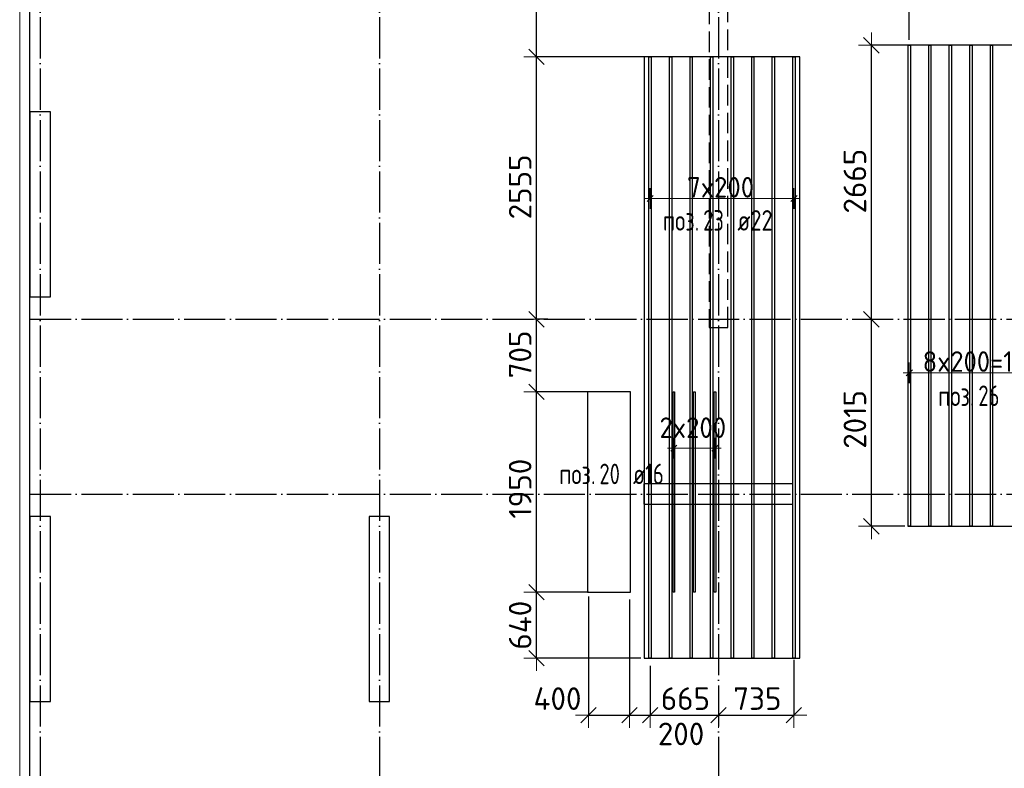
# Model space of a CAD drawing. Header units: millimetres. Extents: x 13527 to 139154, y -122592 to 61893.
# Tile 17 of 130: x 75100 to 84682, y -55969 to -48685. Entities that reach past the tile are written whole.
import ezdxf

# ---------------------------------------------------------------- set-up
doc = ezdxf.new("R2010")
doc.units = ezdxf.units.MM
doc.header["$PDMODE"] = 65
for name, pattern in [('______11', [500, 400, -50, 0, -50]), ('______2', [270, 200, -70]), ('______5', [1100, 800, -100, 100, -100])]:
    doc.linetypes.add(name, pattern=pattern)
for name, color, linetype, lineweight in [('Standard', 7, 'Continuous', 25), ('Колонна (1)', 7, 'Continuous', 35), ('Колонна (2)', 7, 'Continuous', 35), ('Размерная линия_ общее', 7, 'Continuous', 13), ('Стена_ общее', 7, 'Continuous', 35), ('Фундамент_ общее', 7, 'Continuous', 35)]:
    doc.layers.add(name, color=color, linetype=linetype, lineweight=lineweight)
doc.layers.add('Арм.стержн.Доп. Арм ниж.зоны У', color=7, linetype='Continuous', lineweight=35, true_color=0x1cff1c)
doc.layers.add('Осевая линия_ общее', color=7, linetype='______5', lineweight=13, true_color=0xa0a0a0)
doc.styles.add('ISOCPEUR', font='isocpeur.ttf')
doc.dimstyles.new('DIMSTYLE_13', dxfattribs={"dimtxt": 220, "dimasz": 250, "dimexe": 0, "dimexo": 0, "dimgap": 110, "dimtad": 0, "dimdec": 0, "dimrnd": 5, "dimzin": 12, "dimdsep": 46, "dimtxsty": 'ISOCPEUR', "dimblk1": 'ALL_ML_STRICH', "dimblk2": 'ALL_ML_STRICH', "dimsah": 1, "dimcen": 0, "dimclrd": 7, "dimclre": 256, "dimclrt": 7, "dimadec": 0, "dimazin": 0, "dimtfac": 1, "dimtdec": 0, "dimtix": 1, "dimtmove": 2, "dimatfit": 3, "dimfxl": 0, "dimtvp": 1.2, "dimtzin": 0, "dimlwd": 0, "dimlwe": -3, "dimarcsym": 0})
doc.dimstyles.new('DIMSTYLE_3', dxfattribs={"dimtxt": 220, "dimasz": 250, "dimexe": 0, "dimexo": 0, "dimgap": 110, "dimtad": 2, "dimdec": 0, "dimrnd": 5, "dimzin": 12, "dimdsep": 46, "dimtxsty": 'ISOCPEUR', "dimblk1": 'ALL_ML_STRICH', "dimblk2": 'ALL_ML_STRICH', "dimsah": 1, "dimcen": 0, "dimclrd": 7, "dimclre": 256, "dimclrt": 7, "dimadec": 0, "dimazin": 0, "dimtfac": 1, "dimtdec": 0, "dimtix": 1, "dimtmove": 2, "dimatfit": 3, "dimfxl": 0, "dimtvp": 1.2, "dimtzin": 0, "dimlwd": 0, "dimlwe": -3, "dimarcsym": 0})
doc.dimstyles.new('DIMSTYLE_5', dxfattribs={"dimtxt": 220, "dimasz": 250, "dimexe": 0, "dimexo": 0, "dimgap": 110, "dimtad": 2, "dimdec": 0, "dimrnd": 5, "dimzin": 12, "dimdsep": 46, "dimtxsty": 'ISOCPEUR', "dimblk1": 'ALL_ML_STRICH', "dimblk2": 'ALL_ML_STRICH', "dimsah": 1, "dimcen": 0, "dimclrd": 7, "dimclre": 256, "dimclrt": 7, "dimadec": 0, "dimazin": 0, "dimtfac": 1, "dimtdec": 0, "dimtix": 1, "dimtmove": 2, "dimatfit": 3, "dimfxl": 0, "dimtzin": 0, "dimlwd": 0, "dimlwe": -3, "dimarcsym": 0})

# ---------------------------------------------------------------- blocks, each defined once
blk = doc.blocks.new('СЛОЖНЫЙ_ОБЪЕКТ_3')
at = {"layer": 'Колонна (1)', "color": 9, "lineweight": -3, "true_color": 0xc7c7c7, "transparency": 33554687}
for p, q in [((75200, -49580), (75200, -51380)), ((75400, -49580), (75200, -49580)), ((75400, -51380), (75400, -49580)), ((75200, -51380), (75400, -51380)), ((75200, -53520), (75200, -55320)), ((75400, -53520), (75200, -53520)), ((75400, -55320), (75400, -53520)), ((78500, -53520), (78500, -55320)), ((78700, -53520), (78500, -53520)), ((78700, -55320), (78700, -53520)), ((75200, -55320), (75400, -55320)), ((78500, -55320), (78700, -55320))]:
    blk.add_line(p, q, dxfattribs=at)
at = {"layer": 'Колонна (2)', "color": 9, "lineweight": -3, "true_color": 0xc7c7c7, "transparency": 33554687}
for p, q in [((81175, -53200), (81175, -53400)), ((82625, -53200), (81175, -53200)), ((82625, -53400), (82625, -53200)), ((81175, -53400), (82625, -53400))]:
    blk.add_line(p, q, dxfattribs=at)
at = {"layer": 'Стена_ общее', "color": 9, "linetype": '______2', "lineweight": -3, "true_color": 0xc7c7c7, "transparency": 33554687}
for p, q in [((81810, -46100), (81810, -51680)), ((81990, -51680), (81990, -46100)), ((81810, -51680), (81990, -51680))]:
    blk.add_line(p, q, dxfattribs=at)
blk = doc.blocks.new('ALL_ML_STRICH')
at = {"color": 0, "linetype": 'ByBlock', "lineweight": -2}
for p, q in [((0, -0.5), (0, 0.5)), ((-1, 0), (0.5, 0)), ((-0.3, -0.3), (0.3, 0.3))]:
    blk.add_line(p, q, dxfattribs=at)
blk = doc.blocks.new('*D273')
at = {"layer": 'DEFPOINTS', "color": 7, "linetype": 'Continuous', "lineweight": 13, "transparency": 33554687}
for p in [(80735.6, -54256), (80130.1, -54896), (81245.7, -54896)]:
    blk.add_point(p, dxfattribs=at)
at = {"layer": 'Размерная линия_ общее', "color": 253, "linetype": 'Continuous', "lineweight": -2, "true_color": 0xa0a0a0, "transparency": 33554687}
for p, q in [((80635.6, -54256), (80130.1, -54256)), ((81145.7, -54896), (80130.1, -54896))]:
    blk.add_line(p, q, dxfattribs=at)
at = {"layer": 'Размерная линия_ общее', "color": 7, "linetype": 'Continuous', "lineweight": -2, "transparency": 33554687}
blk.add_line((80130.1, -54896), (80130.1, -54256), dxfattribs=at)
at = {"layer": 'Размерная линия_ общее', "color": 7, "linetype": 'Continuous', "lineweight": 13, "transparency": 33554687, "xscale": 250, "yscale": 250, "zscale": 250}
for p, rotation in [((80130.1, -54256), 90), ((80130.1, -54896), 270)]:
    blk.add_blockref('ALL_ML_STRICH', p, dxfattribs=dict(at, rotation=rotation))
at = {"layer": 'Размерная линия_ общее', "color": 7, "linetype": 'Continuous', "lineweight": 13, "transparency": 33554687, "insert": (79970.1, -54576), "char_height": 220, "width": 660, "attachment_point": 5, "rotation": 90, "style": 'ISOCPEUR'}
blk.add_mtext('\\A1;{640}', dxfattribs=at)
blk = doc.blocks.new('*D274')
at = {"layer": 'DEFPOINTS', "color": 7, "linetype": 'Continuous', "lineweight": 13, "transparency": 33554687}
for p in [(80755.8, -52306), (80130.1, -54256), (80735.6, -54256)]:
    blk.add_point(p, dxfattribs=at)
at = {"layer": 'Размерная линия_ общее', "color": 253, "linetype": 'Continuous', "lineweight": -2, "true_color": 0xa0a0a0, "transparency": 33554687}
for p, q in [((80655.8, -52306), (80130.1, -52306)), ((80635.6, -54256), (80130.1, -54256))]:
    blk.add_line(p, q, dxfattribs=at)
at = {"layer": 'Размерная линия_ общее', "color": 7, "linetype": 'Continuous', "lineweight": -2, "transparency": 33554687}
blk.add_line((80130.1, -54256), (80130.1, -52306), dxfattribs=at)
at = {"layer": 'Размерная линия_ общее', "color": 7, "linetype": 'Continuous', "lineweight": 13, "transparency": 33554687, "xscale": 250, "yscale": 250, "zscale": 250}
for p, rotation in [((80130.1, -52306), 90), ((80130.1, -54256), 270)]:
    blk.add_blockref('ALL_ML_STRICH', p, dxfattribs=dict(at, rotation=rotation))
at = {"layer": 'Размерная линия_ общее', "color": 7, "linetype": 'Continuous', "lineweight": 13, "transparency": 33554687, "insert": (79970.1, -53248), "char_height": 220, "width": 880, "attachment_point": 5, "rotation": 90, "style": 'ISOCPEUR'}
blk.add_mtext('\\A1;{1950}', dxfattribs=at)
blk = doc.blocks.new('*D275')
at = {"layer": 'DEFPOINTS', "color": 7, "linetype": 'Continuous', "lineweight": 13, "transparency": 33554687}
for p in [(80338.3, -51600), (80130.1, -52306), (80755.8, -52306)]:
    blk.add_point(p, dxfattribs=at)
at = {"layer": 'Размерная линия_ общее', "color": 253, "linetype": 'Continuous', "lineweight": -2, "true_color": 0xa0a0a0, "transparency": 33554687}
for p, q in [((80238.3, -51600), (80130.1, -51600)), ((80655.8, -52306), (80130.1, -52306))]:
    blk.add_line(p, q, dxfattribs=at)
at = {"layer": 'Размерная линия_ общее', "color": 7, "linetype": 'Continuous', "lineweight": -2, "transparency": 33554687}
blk.add_line((80130.1, -52306), (80130.1, -51600), dxfattribs=at)
at = {"layer": 'Размерная линия_ общее', "color": 7, "linetype": 'Continuous', "lineweight": 13, "transparency": 33554687, "xscale": 250, "yscale": 250, "zscale": 250}
for p, rotation in [((80130.1, -51600), 90), ((80130.1, -52306), 270)]:
    blk.add_blockref('ALL_ML_STRICH', p, dxfattribs=dict(at, rotation=rotation))
at = {"layer": 'Размерная линия_ общее', "color": 7, "linetype": 'Continuous', "lineweight": 13, "transparency": 33554687, "insert": (79970.1, -51942), "char_height": 220, "width": 660, "attachment_point": 5, "rotation": 90, "style": 'ISOCPEUR'}
blk.add_mtext('\\A1;{705}', dxfattribs=at)
blk = doc.blocks.new('*D276')
at = {"layer": 'DEFPOINTS', "color": 7, "linetype": 'Continuous', "lineweight": 13, "transparency": 33554687}
for p in [(81348.2, -49046), (80130.1, -51600), (80338.3, -51600)]:
    blk.add_point(p, dxfattribs=at)
at = {"layer": 'Размерная линия_ общее', "color": 253, "linetype": 'Continuous', "lineweight": -2, "true_color": 0xa0a0a0, "transparency": 33554687}
for p, q in [((81248.2, -49046), (80130.1, -49046)), ((80238.3, -51600), (80130.1, -51600))]:
    blk.add_line(p, q, dxfattribs=at)
at = {"layer": 'Размерная линия_ общее', "color": 7, "linetype": 'Continuous', "lineweight": -2, "transparency": 33554687}
blk.add_line((80130.1, -51600), (80130.1, -49046), dxfattribs=at)
at = {"layer": 'Размерная линия_ общее', "color": 7, "linetype": 'Continuous', "lineweight": 13, "transparency": 33554687, "xscale": 250, "yscale": 250, "zscale": 250}
for p, rotation in [((80130.1, -49046), 90), ((80130.1, -51600), 270)]:
    blk.add_blockref('ALL_ML_STRICH', p, dxfattribs=dict(at, rotation=rotation))
at = {"layer": 'Размерная линия_ общее', "color": 7, "linetype": 'Continuous', "lineweight": 13, "transparency": 33554687, "insert": (79970.1, -50312), "char_height": 220, "width": 880, "attachment_point": 5, "rotation": 90, "style": 'ISOCPEUR'}
blk.add_mtext('\\A1;{2555}', dxfattribs=at)
blk = doc.blocks.new('*D277')
at = {"layer": 'DEFPOINTS', "color": 7, "linetype": 'Continuous', "lineweight": 13, "transparency": 33554687}
for p in [(80538.1, -46711.7), (80130.1, -49046), (81348.2, -49046)]:
    blk.add_point(p, dxfattribs=at)
at = {"layer": 'Размерная линия_ общее', "color": 253, "linetype": 'Continuous', "lineweight": -2, "true_color": 0xa0a0a0, "transparency": 33554687}
for p, q in [((80438.1, -46711.7), (80130.1, -46711.7)), ((81248.2, -49046), (80130.1, -49046))]:
    blk.add_line(p, q, dxfattribs=at)
at = {"layer": 'Размерная линия_ общее', "color": 7, "linetype": 'Continuous', "lineweight": -2, "transparency": 33554687}
blk.add_line((80130.1, -49046), (80130.1, -46711.7), dxfattribs=at)
at = {"layer": 'Размерная линия_ общее', "color": 7, "linetype": 'Continuous', "lineweight": 13, "transparency": 33554687, "xscale": 250, "yscale": 250, "zscale": 250}
for p, rotation in [((80130.1, -46711.7), 90), ((80130.1, -49046), 270)]:
    blk.add_blockref('ALL_ML_STRICH', p, dxfattribs=dict(at, rotation=rotation))
at = {"layer": 'Размерная линия_ общее', "color": 7, "linetype": 'Continuous', "lineweight": 13, "transparency": 33554687, "insert": (79970.1, -47867.9), "char_height": 220, "width": 880, "attachment_point": 5, "rotation": 90, "style": 'ISOCPEUR'}
blk.add_mtext('\\A1;{2335}', dxfattribs=at)
blk = doc.blocks.new('*D283')
at = {"layer": 'DEFPOINTS', "color": 7, "linetype": 'Continuous', "lineweight": 13, "transparency": 33554687}
for p in [(83486, -51600), (83387.7, -53614), (83812.6, -53614)]:
    blk.add_point(p, dxfattribs=at)
at = {"layer": 'Размерная линия_ общее', "color": 253, "linetype": 'Continuous', "lineweight": -2, "true_color": 0xa0a0a0, "transparency": 33554687}
for p, q in [((83387.7, -51600), (83387.7, -51600)), ((83712.6, -53614), (83387.7, -53614))]:
    blk.add_line(p, q, dxfattribs=at)
at = {"layer": 'Размерная линия_ общее', "color": 7, "linetype": 'Continuous', "lineweight": -2, "transparency": 33554687}
blk.add_line((83387.7, -53614), (83387.7, -51600), dxfattribs=at)
at = {"layer": 'Размерная линия_ общее', "color": 7, "linetype": 'Continuous', "lineweight": 13, "transparency": 33554687, "xscale": 250, "yscale": 250, "zscale": 250}
for p, rotation in [((83387.7, -51600), 90), ((83387.7, -53614), 270)]:
    blk.add_blockref('ALL_ML_STRICH', p, dxfattribs=dict(at, rotation=rotation))
at = {"layer": 'Размерная линия_ общее', "color": 7, "linetype": 'Continuous', "lineweight": 13, "transparency": 33554687, "insert": (83227.7, -52574), "char_height": 220, "width": 880, "attachment_point": 5, "rotation": 90, "style": 'ISOCPEUR'}
blk.add_mtext('\\A1;{2015}', dxfattribs=at)
blk = doc.blocks.new('*D284')
at = {"layer": 'DEFPOINTS', "color": 7, "linetype": 'Continuous', "lineweight": 13, "transparency": 33554687}
for p in [(83859.7, -48934), (83387.7, -51600), (83486, -51600)]:
    blk.add_point(p, dxfattribs=at)
at = {"layer": 'Размерная линия_ общее', "color": 253, "linetype": 'Continuous', "lineweight": -2, "true_color": 0xa0a0a0, "transparency": 33554687}
for p, q in [((83759.7, -48934), (83387.7, -48934)), ((83387.7, -51600), (83387.7, -51600))]:
    blk.add_line(p, q, dxfattribs=at)
at = {"layer": 'Размерная линия_ общее', "color": 7, "linetype": 'Continuous', "lineweight": -2, "transparency": 33554687}
blk.add_line((83387.7, -51600), (83387.7, -48934), dxfattribs=at)
at = {"layer": 'Размерная линия_ общее', "color": 7, "linetype": 'Continuous', "lineweight": 13, "transparency": 33554687, "xscale": 250, "yscale": 250, "zscale": 250}
for p, rotation in [((83387.7, -48934), 90), ((83387.7, -51600), 270)]:
    blk.add_blockref('ALL_ML_STRICH', p, dxfattribs=dict(at, rotation=rotation))
at = {"layer": 'Размерная линия_ общее', "color": 7, "linetype": 'Continuous', "lineweight": 13, "transparency": 33554687, "insert": (83227.7, -50256), "char_height": 220, "width": 880, "attachment_point": 5, "rotation": 90, "style": 'ISOCPEUR'}
blk.add_mtext('\\A1;{2665}', dxfattribs=at)
blk = doc.blocks.new('*D298')
at = {"layer": 'DEFPOINTS', "color": 7, "linetype": 'Continuous', "lineweight": 13, "transparency": 33554687}
for p in [(80634.7, -54195.5), (81034.7, -54227.7), (80634.7, -55450.6)]:
    blk.add_point(p, dxfattribs=at)
at = {"layer": 'Размерная линия_ общее', "color": 253, "linetype": 'Continuous', "lineweight": -2, "true_color": 0xa0a0a0, "transparency": 33554687}
for p, q in [((80634.7, -54295.5), (80634.7, -55450.6)), ((81034.7, -54327.7), (81034.7, -55450.6))]:
    blk.add_line(p, q, dxfattribs=at)
at = {"layer": 'Размерная линия_ общее', "color": 7, "linetype": 'Continuous', "lineweight": -2, "transparency": 33554687}
blk.add_line((80634.7, -55450.6), (81034.7, -55450.6), dxfattribs=at)
at = {"layer": 'Размерная линия_ общее', "color": 7, "linetype": 'Continuous', "lineweight": 13, "transparency": 33554687, "xscale": 250, "yscale": 250, "zscale": 250, "rotation": 180}
blk.add_blockref('ALL_ML_STRICH', (80634.7, -55450.6), dxfattribs=at)
at = {"layer": 'Размерная линия_ общее', "color": 7, "linetype": 'Continuous', "lineweight": 13, "transparency": 33554687, "xscale": 250, "yscale": 250, "zscale": 250}
blk.add_blockref('ALL_ML_STRICH', (81034.7, -55450.6), dxfattribs=at)
at = {"layer": 'Размерная линия_ общее', "color": 7, "linetype": 'Continuous', "lineweight": 13, "transparency": 33554687, "insert": (80333.5, -55290.6), "char_height": 220, "width": 660, "attachment_point": 5, "style": 'ISOCPEUR'}
blk.add_mtext('\\A1;{400}', dxfattribs=at)
blk = doc.blocks.new('*D299')
at = {"layer": 'DEFPOINTS', "color": 7, "linetype": 'Continuous', "lineweight": 13, "transparency": 33554687}
for p in [(81034.7, -54227.7), (81234.7, -54870.4), (81034.7, -55450.6)]:
    blk.add_point(p, dxfattribs=at)
at = {"layer": 'Размерная линия_ общее', "color": 253, "linetype": 'Continuous', "lineweight": -2, "true_color": 0xa0a0a0, "transparency": 33554687}
for p, q in [((81034.7, -54327.7), (81034.7, -55450.6)), ((81234.7, -54970.4), (81234.7, -55450.6))]:
    blk.add_line(p, q, dxfattribs=at)
at = {"layer": 'Размерная линия_ общее', "color": 7, "linetype": 'Continuous', "lineweight": -2, "transparency": 33554687}
blk.add_line((81034.7, -55450.6), (81234.7, -55450.6), dxfattribs=at)
at = {"layer": 'Размерная линия_ общее', "color": 7, "linetype": 'Continuous', "lineweight": 13, "transparency": 33554687, "xscale": 250, "yscale": 250, "zscale": 250, "rotation": 180}
blk.add_blockref('ALL_ML_STRICH', (81034.7, -55450.6), dxfattribs=at)
at = {"layer": 'Размерная линия_ общее', "color": 7, "linetype": 'Continuous', "lineweight": 13, "transparency": 33554687, "xscale": 250, "yscale": 250, "zscale": 250}
blk.add_blockref('ALL_ML_STRICH', (81234.7, -55450.6), dxfattribs=at)
at = {"layer": 'Размерная линия_ общее', "color": 7, "linetype": 'Continuous', "lineweight": 13, "transparency": 33554687, "insert": (81536, -55634.1), "char_height": 220, "width": 660, "attachment_point": 5, "style": 'ISOCPEUR'}
blk.add_mtext('\\A1;{200}', dxfattribs=at)
blk = doc.blocks.new('*D300')
at = {"layer": 'DEFPOINTS', "color": 7, "linetype": 'Continuous', "lineweight": 13, "transparency": 33554687}
for p in [(81234.7, -54870.4), (81900, -55361.6), (81234.7, -55450.6)]:
    blk.add_point(p, dxfattribs=at)
at = {"layer": 'Размерная линия_ общее', "color": 253, "linetype": 'Continuous', "lineweight": -2, "true_color": 0xa0a0a0, "transparency": 33554687}
for p, q in [((81234.7, -54970.4), (81234.7, -55450.6)), ((81900, -55450.6), (81900, -55450.6))]:
    blk.add_line(p, q, dxfattribs=at)
at = {"layer": 'Размерная линия_ общее', "color": 7, "linetype": 'Continuous', "lineweight": -2, "transparency": 33554687}
blk.add_line((81234.7, -55450.6), (81900, -55450.6), dxfattribs=at)
at = {"layer": 'Размерная линия_ общее', "color": 7, "linetype": 'Continuous', "lineweight": 13, "transparency": 33554687, "xscale": 250, "yscale": 250, "zscale": 250, "rotation": 180}
blk.add_blockref('ALL_ML_STRICH', (81234.7, -55450.6), dxfattribs=at)
at = {"layer": 'Размерная линия_ общее', "color": 7, "linetype": 'Continuous', "lineweight": 13, "transparency": 33554687, "xscale": 250, "yscale": 250, "zscale": 250}
blk.add_blockref('ALL_ML_STRICH', (81900, -55450.6), dxfattribs=at)
at = {"layer": 'Размерная линия_ общее', "color": 7, "linetype": 'Continuous', "lineweight": 13, "transparency": 33554687, "insert": (81578.4, -55290.6), "char_height": 220, "width": 660, "attachment_point": 5, "style": 'ISOCPEUR'}
blk.add_mtext('\\A1;{665}', dxfattribs=at)
blk = doc.blocks.new('*D301')
at = {"layer": 'DEFPOINTS', "color": 7, "linetype": 'Continuous', "lineweight": 13, "transparency": 33554687}
for p in [(82634.7, -54813.5), (81900, -55361.6), (81900, -55450.6)]:
    blk.add_point(p, dxfattribs=at)
at = {"layer": 'Размерная линия_ общее', "color": 253, "linetype": 'Continuous', "lineweight": -2, "true_color": 0xa0a0a0, "transparency": 33554687}
for p, q in [((82634.7, -54913.5), (82634.7, -55450.6)), ((81900, -55450.6), (81900, -55450.6))]:
    blk.add_line(p, q, dxfattribs=at)
at = {"layer": 'Размерная линия_ общее', "color": 7, "linetype": 'Continuous', "lineweight": -2, "transparency": 33554687}
blk.add_line((81900, -55450.6), (82634.7, -55450.6), dxfattribs=at)
at = {"layer": 'Размерная линия_ общее', "color": 7, "linetype": 'Continuous', "lineweight": 13, "transparency": 33554687, "xscale": 250, "yscale": 250, "zscale": 250, "rotation": 180}
blk.add_blockref('ALL_ML_STRICH', (81900, -55450.6), dxfattribs=at)
at = {"layer": 'Размерная линия_ общее', "color": 7, "linetype": 'Continuous', "lineweight": 13, "transparency": 33554687, "xscale": 250, "yscale": 250, "zscale": 250}
blk.add_blockref('ALL_ML_STRICH', (82634.7, -55450.6), dxfattribs=at)
at = {"layer": 'Размерная линия_ общее', "color": 7, "linetype": 'Continuous', "lineweight": 13, "transparency": 33554687, "insert": (82278.4, -55290.6), "char_height": 220, "width": 660, "attachment_point": 5, "style": 'ISOCPEUR'}
blk.add_mtext('\\A1;{735}', dxfattribs=at)
blk = doc.blocks.new('*D397')
at = {"layer": 'DEFPOINTS', "color": 7, "linetype": 'Continuous', "lineweight": 13, "transparency": 33554687}
for p in [(83757.1, -48412.9), (83757.1, -48981.9), (85357.1, -48991.8)]:
    blk.add_point(p, dxfattribs=at)
at = {"layer": 'Размерная линия_ общее', "color": 253, "linetype": 'Continuous', "lineweight": -2, "true_color": 0xa0a0a0, "transparency": 33554687}
for p, q in [((83757.1, -48881.9), (83757.1, -48412.9)), ((85357.1, -48891.8), (85357.1, -48412.9))]:
    blk.add_line(p, q, dxfattribs=at)
at = {"layer": 'Размерная линия_ общее', "color": 7, "linetype": 'Continuous', "lineweight": -2, "transparency": 33554687}
blk.add_line((83757.1, -48412.9), (85357.1, -48412.9), dxfattribs=at)
at = {"layer": 'Размерная линия_ общее', "color": 7, "linetype": 'Continuous', "lineweight": 13, "transparency": 33554687, "xscale": 250, "yscale": 250, "zscale": 250, "rotation": 180}
blk.add_blockref('ALL_ML_STRICH', (83757.1, -48412.9), dxfattribs=at)
at = {"layer": 'Размерная линия_ общее', "color": 7, "linetype": 'Continuous', "lineweight": 13, "transparency": 33554687, "xscale": 250, "yscale": 250, "zscale": 250}
blk.add_blockref('ALL_ML_STRICH', (85357.1, -48412.9), dxfattribs=at)
at = {"layer": 'Размерная линия_ общее', "color": 7, "linetype": 'Continuous', "lineweight": 13, "transparency": 33554687, "insert": (84590.1, -48252.9), "char_height": 220, "width": 880, "attachment_point": 5, "style": 'ISOCPEUR'}
blk.add_mtext('\\A1;{1600}', dxfattribs=at)

msp = doc.modelspace()

# ---------------------------------------------------------------- linework, layer by layer
at = {"layer": 'Standard', "color": 7, "linetype": 'Continuous', "lineweight": 13, "transparency": 33554687}
msp.add_lwpolyline([(75100, -60750), (117980, -60750), (117980, -43560), (75100, -43560), (75100, -60750)], dxfattribs=at)
at = {"layer": 'Арм.стержн.Доп. Арм ниж.зоны У', "color": 7, "linetype": 'Continuous', "lineweight": 25, "transparency": 33554687}
for p, q in [((81204.7, -50455.4), (81264.7, -50395.4)), ((82604.7, -50455.4), (82664.7, -50395.4)), ((83727.1, -52150.9), (83787.1, -52090.9)), ((81435.7, -52884.4), (81495.7, -52824.4)), ((81835.7, -52884.4), (81895.7, -52824.4))]:
    msp.add_line(p, q, dxfattribs=at)
at = {"layer": 'Арм.стержн.Доп. Арм ниж.зоны У', "color": 253, "linetype": 'Continuous', "lineweight": -3, "true_color": 0xa0a0a0, "transparency": 33554687}
for p, q in [((81234.7, -50425.4), (81234.7, -50325.4)), ((82634.7, -50425.4), (82634.7, -50325.4)), ((81234.7, -50425.4), (81234.7, -50525.4)), ((82634.7, -50425.4), (82634.7, -50525.4)), ((83757.1, -52120.9), (83757.1, -52020.9)), ((83757.1, -52120.9), (83757.1, -52220.9)), ((81465.7, -52854.4), (81465.7, -52754.4)), ((81865.7, -52854.4), (81865.7, -52754.4)), ((81465.7, -52854.4), (81465.7, -52954.4)), ((81865.7, -52854.4), (81865.7, -52954.4))]:
    msp.add_line(p, q, dxfattribs=at)
at = {"layer": 'Арм.стержн.Доп. Арм ниж.зоны У', "color": 7, "linetype": 'Continuous', "lineweight": 13, "transparency": 33554687}
for p, q in [((81234.7, -50425.4), (81174.7, -50425.4)), ((82634.7, -50425.4), (82694.7, -50425.4)), ((83757.1, -52120.9), (83697.1, -52120.9)), ((81465.7, -52854.4), (81405.7, -52854.4)), ((81465.7, -52854.4), (81865.7, -52854.4)), ((81865.7, -52854.4), (81925.7, -52854.4))]:
    msp.add_line(p, q, dxfattribs=at)
at = {"layer": 'Арм.стержн.Доп. Арм ниж.зоны У', "color": 52, "linetype": 'Continuous', "lineweight": 25, "transparency": 33554687}
for points in [[(85370.1, -53614), (85370.1, -48934), (83744.1, -48934), (83744.1, -53614), (85370.1, -53614)], [(82692.7, -54896), (82692.7, -49046), (81176.7, -49046), (81176.7, -54896), (82692.7, -54896)], [(81042.7, -54256), (81042.7, -52306), (80626.7, -52306), (80626.7, -54256), (81042.7, -54256)]]:
    msp.add_lwpolyline(points, dxfattribs=at)
at = {"layer": 'Арм.стержн.Доп. Арм ниж.зоны У', "color": 7, "linetype": 'Continuous', "lineweight": 25, "transparency": 33554687}
for points in [[(83768.1, -48934), (83768.1, -53614), (83746.1, -53614), (83746.1, -48934), (83768.1, -48934)], [(83968.1, -48934), (83968.1, -53614), (83946.1, -53614), (83946.1, -48934), (83968.1, -48934)], [(84168.1, -48934), (84168.1, -53614), (84146.1, -53614), (84146.1, -48934), (84168.1, -48934)], [(84368.1, -48934), (84368.1, -53614), (84346.1, -53614), (84346.1, -48934), (84368.1, -48934)], [(84568.1, -48934), (84568.1, -53614), (84546.1, -53614), (84546.1, -48934), (84568.1, -48934)], [(81245.7, -49046), (81245.7, -54896), (81223.7, -54896), (81223.7, -49046), (81245.7, -49046)], [(81445.7, -49046), (81445.7, -54896), (81423.7, -54896), (81423.7, -49046), (81445.7, -49046)], [(81645.7, -49046), (81645.7, -54896), (81623.7, -54896), (81623.7, -49046), (81645.7, -49046)], [(81845.7, -49046), (81845.7, -54896), (81823.7, -54896), (81823.7, -49046), (81845.7, -49046)], [(82045.7, -49046), (82045.7, -54896), (82023.7, -54896), (82023.7, -49046), (82045.7, -49046)], [(82245.7, -49046), (82245.7, -54896), (82223.7, -54896), (82223.7, -49046), (82245.7, -49046)], [(82445.7, -49046), (82445.7, -54896), (82423.7, -54896), (82423.7, -49046), (82445.7, -49046)], [(82645.7, -49046), (82645.7, -54896), (82623.7, -54896), (82623.7, -49046), (82645.7, -49046)], [(81473.7, -52306), (81473.7, -54256), (81457.7, -54256), (81457.7, -52306), (81473.7, -52306)], [(81673.7, -52306), (81673.7, -54256), (81657.7, -54256), (81657.7, -52306), (81673.7, -52306)], [(81873.7, -52306), (81873.7, -54256), (81857.7, -54256), (81857.7, -52306), (81873.7, -52306)]]:
    msp.add_lwpolyline(points, dxfattribs=at)
at = {"layer": 'Арм.стержн.Доп. Арм ниж.зоны У', "color": 7, "linetype": 'Continuous', "lineweight": 13, "transparency": 33554687}
for points in [[(81234.7, -50425.4), (81494.7, -50425.4), (81494.7, -50425.4), (81494.7, -50425.4), (81494.7, -50425.4), (82374.7, -50425.4), (82374.7, -50425.4), (82634.7, -50425.4)], [(83757.1, -52120.9), (83787.1, -52120.9), (83787.1, -52120.9), (83787.1, -52120.9), (83787.1, -52120.9), (85327.1, -52120.9), (85327.1, -52120.9), (85357.1, -52120.9)]]:
    msp.add_lwpolyline(points, dxfattribs=at)
at = {"layer": 'Осевая линия_ общее', "color": 253, "linetype": '______11', "lineweight": -3, "true_color": 0xa0a0a0, "transparency": 33554687}
for p, q in [((75300, -43660), (75300, -61877.9)), ((78600, -43660), (78600, -61877.9)), ((81900, -43660), (81900, -61877.9)), ((75200, -51600), (119325.4, -51600)), ((75200, -53300), (119325.4, -53300))]:
    msp.add_line(p, q, dxfattribs=at)
at = {"layer": 'Фундамент_ общее', "color": 7, "lineweight": 25, "transparency": 33554687}
msp.add_line((75200, -59400), (75200, -45500), dxfattribs=at)
at = {"layer": 'Фундамент_ общее', "color": 7, "linetype": 'Continuous', "lineweight": 25, "transparency": 33554687}
msp.add_line((75200, -59400), (75200, -45500), dxfattribs=at)

# ---------------------------------------------------------------- block references
at = {"layer": 'Стена_ общее', "color": 9, "linetype": '______2', "lineweight": -3, "true_color": 0xc7c7c7, "transparency": 33554687}
msp.add_blockref('СЛОЖНЫЙ_ОБЪЕКТ_3', (0, 0), dxfattribs=at)

# ---------------------------------------------------------------- texts
at = {"layer": 'Арм.стержн.Доп. Арм ниж.зоны У', "color": 7, "linetype": 'Continuous', "lineweight": 13, "transparency": 33554687, "char_height": 200, "attachment_point": 7, "style": 'ISOCPEUR'}
for s, insert, width in [('\\W0.95;7x200', (81594.7, -50415.4), 793.963), ('\\W0.94;8x200=1600', (83887.1, -52110.9), 1453.373), ('\\W0.95;2x200', (81325.7, -52754.4), 793.963)]:
    msp.add_mtext(s, dxfattribs=dict(at, insert=insert, width=width))
at = {"layer": 'Арм.стержн.Доп. Арм ниж.зоны У', "color": 7, "linetype": 'Continuous', "lineweight": 25, "transparency": 33554687, "char_height": 200, "attachment_point": 7, "style": 'ISOCPEUR'}
for s, insert, width in [('\\W0.77;поз.', (81359.1, -50737.5), 468.039), ('\\W0.73;23', (81750.8, -50737.5), 306.007), ('\\W0.79; ø22 ', (81984.1, -50737.5), 661.987), ('\\W0.77;поз.', (84037.4, -52443.8), 468.039), ('\\W0.73;26', (84429, -52443.8), 306.006), ('\\W0.77;поз.', (80349.8, -53204.4), 468.039), ('\\W0.73;20', (80741.4, -53204.4), 306.007), ('\\W0.74; ø16 ', (80974.8, -53204.4), 624.254)]:
    msp.add_mtext(s, dxfattribs=dict(at, insert=insert, width=width))

# ---------------------------------------------------------------- dimensions: what is measured, and where the dimension line sits
at = {"layer": 'Размерная линия_ общее', "color": 7, "linetype": 'Continuous', "lineweight": 13, "transparency": 33554687}
for base, p1, p2, picture, middle in [((80130.1, -46711.7), (81248.2, -49046), (80438.1, -46711.7), '*D277', (79970.1, -47867.9)), ((83387.7, -48934), (83387.7, -51600), (83759.7, -48934), '*D284', (83227.7, -50256)), ((80130.1, -49046), (80238.3, -51600), (81248.2, -49046), '*D276', (79970.1, -50312)), ((80130.1, -51600), (80655.8, -52306), (80238.3, -51600), '*D275', (79970.1, -51942)), ((83387.7, -51600), (83712.6, -53614), (83387.7, -51600), '*D283', (83227.7, -52574)), ((80130.1, -52306), (80635.6, -54256), (80655.8, -52306), '*D274', (79970.1, -53248)), ((80130.1, -54256), (81145.7, -54896), (80635.6, -54256), '*D273', (79970.1, -54576))]:
    dim = msp.add_linear_dim(base=base, p1=p1, p2=p2, angle=90, dimstyle='DIMSTYLE_5', override={"dimpost": '<>', "dimclrd": 7, "dimclre": 253, "dimclrt": 7, "dimlwd": 0, "dimlwe": 65533}, dxfattribs=at)
    dim.commit()
    dim.dimension.update_dxf_attribs({"geometry": picture, "text_midpoint": middle, "dimtype": 160})
for base, p1, p2, dimstyle, picture, middle in [((85357.1, -48412.9), (83757.1, -48881.9), (85357.1, -48891.8), 'DIMSTYLE_5', '*D397', (84590.1, -48252.9)), ((81034.7, -55450.6), (80634.7, -54295.5), (81034.7, -54327.7), 'DIMSTYLE_3', '*D298', (80333.5, -55290.6)), ((81234.7, -55450.6), (81034.7, -54327.7), (81234.7, -54970.4), 'DIMSTYLE_13', '*D299', (81536, -55634.1)), ((81900, -55450.6), (81234.7, -54970.4), (81900, -55450.6), 'DIMSTYLE_5', '*D300', (81578.4, -55290.6)), ((82634.7, -55450.6), (81900, -55450.6), (82634.7, -54913.5), 'DIMSTYLE_5', '*D301', (82278.4, -55290.6))]:
    dim = msp.add_linear_dim(base=base, p1=p1, p2=p2, dimstyle=dimstyle, override={"dimpost": '<>', "dimclrd": 7, "dimclre": 253, "dimclrt": 7, "dimlwd": 0, "dimlwe": 65533}, dxfattribs=at)
    dim.commit()
    dim.dimension.update_dxf_attribs({"geometry": picture, "text_midpoint": middle, "dimtype": 160})

doc.saveas('drawing.dxf')
